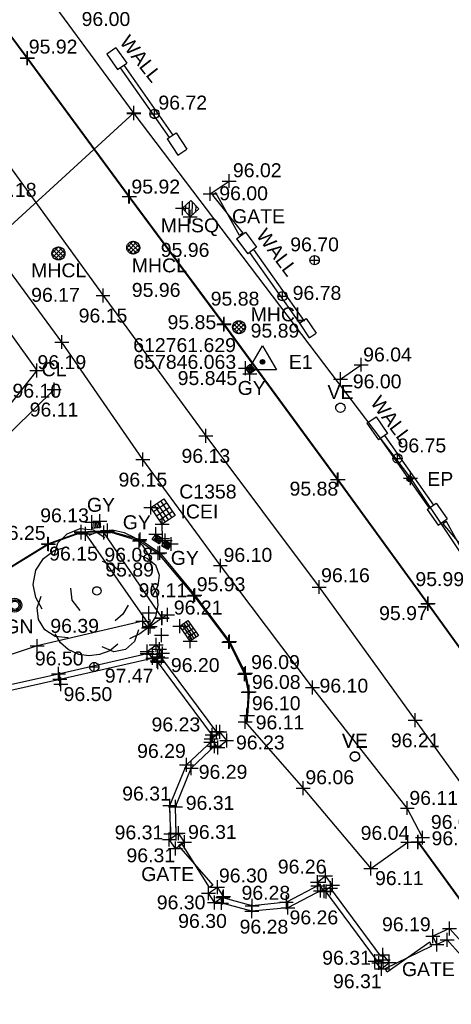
# Model space of a CAD drawing. Header units: metres. Extents: x 610185 to 614128, y 655663 to 660921.
# Tile 4 of 94: x 612749 to 612772, y 657811 to 657864. Entities that reach past the tile are written whole.
import ezdxf
from ezdxf.enums import TextEntityAlignment as Align

# ---------------------------------------------------------------- set-up
doc = ezdxf.new("R2010")
doc.units = ezdxf.units.M
doc.header["$MEASUREMENT"] = 0
doc.linetypes.add('CENTER', pattern=[50.8, 31.75, -6.35, 6.35, -6.35])
for name, color, linetype in [('3D_FENCE_ELEVATION', 7, 'Continuous'), ('3D_FENCE_LINE', 7, 'FENCELINE1'), ('3D_FENCE_SYMBOL', 7, 'Continuous'), ('3D_WALL_ELEVATION', 7, 'Continuous'), ('3D_WALL_LINE', 7, 'Continuous'), ('3D_WALL_SYMBOL', 7, 'Continuous'), ('CL_CODE', 251, 'Continuous'), ('CL_ELEVATION', 251, 'Continuous'), ('CL_LINE', 251, 'Continuous'), ('CL_SYMBOL', 251, 'Continuous'), ('CONTROL_ID', 1, 'Continuous'), ('CONTROL_SYMBOL', 1, 'Continuous'), ('CONTROL_XYZ', 1, 'Continuous'), ('COVER_CABLE_ELEVATION', 255, 'Continuous'), ('COVER_CABLE_SYMBOL', 142, 'Continuous'), ('COVER_EIRCOM_CODE', 255, 'Continuous'), ('COVER_EIRCOM_SYMBOL', 255, 'Continuous'), ('DETAIL', 251, 'Continuous'), ('ELECTRICITY_POLE_CODE', 20, 'Continuous'), ('ELECTRICITY_POLE_SYMBOL', 20, 'Continuous'), ('FOOTPATH_ELEVATION', 15, 'Continuous'), ('FOOTPATH_LINE', 15, 'Continuous'), ('FOOTPATH_SYMBOL', 15, 'Continuous'), ('GATE_CODE', 251, 'Continuous'), ('GATE_SYMBOL', 251, 'Continuous'), ('GULLY_CODE', 132, 'Continuous'), ('GULLY_SYMBOL', 132, 'Continuous'), ('HELP_POINT', 250, 'Continuous'), ('ID_ICEI', 255, 'Continuous'), ('KERB_BOTTOM_ELEVATION', 7, 'Continuous'), ('KERB_BOTTOM_LINE', 7, 'Continuous'), ('KERB_BOTTOM_SYMBOL', 7, 'Continuous'), ('KERB_TOP_ELEVATION', 252, 'Continuous'), ('KERB_TOP_LINE', 252, 'Continuous'), ('KERB_TOP_SYMBOL', 252, 'Continuous'), ('MANHOLE_CIRCULAR_CODE', 151, 'Continuous'), ('MANHOLE_CIRCULAR_ELEVATION', 151, 'Continuous'), ('MANHOLE_CIRCULAR_SYMBOL', 151, 'Continuous'), ('MANHOLE_SQUARE_CODE', 151, 'Continuous'), ('MANHOLE_SQUARE_ELEVATION', 151, 'Continuous'), ('MANHOLE_SQUARE_SYMBOL', 151, 'Continuous'), ('OVERHEAD_WIRE_LINE', 20, 'OVERHEADWIRE'), ('OVERHEAD_WIRE_SYMBOL', 20, 'CENTER'), ('RIDGE_ELEVATION', 250, 'Continuous'), ('RIDGE_LINE', 250, 'CENTER'), ('RIDGE_SYMBOL', 250, 'Continuous'), ('SIGN_CODE', 251, 'Continuous'), ('SIGN_SYMBOL', 251, 'Continuous'), ('SURFACE_CHANGE_LINE', 42, 'Continuous'), ('SURFACE_CHANGE_SYMBOL', 42, 'Continuous'), ('TEXTS', 7, 'Continuous'), ('TOP_OF_WALL_ELEVATION', 211, 'Continuous'), ('TREE_SYMBOL', 93, 'Continuous'), ('VALVE_CODE', 142, 'Continuous'), ('VALVE_SYMBOL', 142, 'Continuous'), ('WALL_LINE', 7, 'Continuous'), ('WALL_TOP_SYMBOL', 211, 'Continuous'), ('WHITE_LINE_SOLID_ELEVATION', 254, 'Continuous'), ('WHITE_LINE_SOLID_LINE', 254, 'Continuous'), ('WHITE_LINE_SOLID_SYMBOL', 254, 'Continuous')]:
    doc.layers.add(name, color=color, linetype=linetype)
doc.styles.add('REGULAR', font='swissl.ttf')
doc.linetypes.add('FENCELINE1', pattern='A,6.35,-2.54,[133,ltypeshp.shx,S=2.54,R=0,X=-2.54,Y=0],-2.54,25.4', length=36.83)
doc.linetypes.add('OVERHEADWIRE', pattern='A,17,-1.387305,["OHW",REGULAR,S=1,R=0,X=0,Y=-0.5],-4.612695,17', length=40)

# ---------------------------------------------------------------- blocks, each defined once
blk = doc.blocks.new('S061')
at = {"color": 0, "linetype": 'Continuous'}
for p, q in [((-0.5, 0), (0.5, 0)), ((0, -0.5), (0, 0.5))]:
    blk.add_line(p, q, dxfattribs=at)
blk = doc.blocks.new('GATE2')
at = {"color": 0, "linetype": 'Continuous'}
for p, q in [((-0.04, 0.5), (0.04, -0.5)), ((-0.04, -0.5), (0.04, 0.5)), ((0.04, 0.5), (-0.04, 0.5)), ((0.04, -0.5), (-0.04, -0.5))]:
    blk.add_line(p, q, dxfattribs=at)
blk = doc.blocks.new('019')
at = {"color": 0, "linetype": 'Continuous'}
for p, q in [((-0.23, 0.44), (-0.13, 0.48)), ((-0.13, 0.48), (-0.03, 0.47)), ((-0.06, 0.43), (0.02, 0.46)), ((-0.03, 0.47), (0.06, 0.41)), ((0.02, 0.46), (0.12, 0.47)), ((0.12, 0.47), (0.21, 0.45)), ((-0.3, 0.37), (-0.23, 0.44)), ((0.21, 0.45), (0.29, 0.41)), ((0.29, 0.41), (0.35, 0.35)), ((-0.41, 0.25), (-0.33, 0.31)), ((-0.33, 0.27), (-0.3, 0.37)), ((-0.33, 0.31), (-0.23, 0.34)), ((0.35, 0.35), (0.4, 0.27)), ((-0.47, 0.16), (-0.41, 0.25)), ((0.04, 0.23), (0.12, 0.2)), ((0.32, 0.28), (0.39, 0.25)), ((0.39, 0.25), (0.45, 0.2)), ((0.4, 0.27), (0.42, 0.18)), ((-0.49, 0.05), (-0.47, 0.16)), ((0.12, 0.2), (0.18, 0.15)), ((0.45, 0.2), (0.48, 0.12)), ((0.48, 0.12), (0.47, 0.04)), ((-0.47, -0.05), (-0.49, 0.05)), ((-0.19, -0.07), (-0.2, 0.02)), ((0.42, 0.06), (0.46, -0.02)), ((0.47, 0.04), (0.43, -0.03)), ((-0.42, -0.14), (-0.47, -0.05)), ((-0.46, -0.13), (-0.43, -0.04)), ((-0.13, -0.15), (-0.19, -0.07)), ((0.46, -0.02), (0.47, -0.11)), ((-0.45, -0.22), (-0.46, -0.13)), ((0.24, -0.11), (0.2, -0.18)), ((0.47, -0.11), (0.45, -0.2)), ((-0.4, -0.3), (-0.45, -0.22)), ((0.2, -0.18), (0.14, -0.23)), ((0.45, -0.2), (0.4, -0.28)), ((-0.32, -0.35), (-0.4, -0.3)), ((0.32, -0.3), (0.29, -0.39)), ((0.4, -0.28), (0.33, -0.33)), ((-0.28, -0.4), (-0.32, -0.33)), ((-0.22, -0.36), (-0.32, -0.35)), ((0.33, -0.33), (0.25, -0.37)), ((-0.22, -0.45), (-0.28, -0.4)), ((-0.14, -0.49), (-0.22, -0.45)), ((0.13, -0.47), (0.04, -0.43)), ((0.16, -0.41), (0.1, -0.46)), ((0.22, -0.45), (0.13, -0.47)), ((0.29, -0.39), (0.22, -0.45)), ((-0.06, -0.5), (-0.14, -0.49)), ((0.02, -0.49), (-0.06, -0.5)), ((0.1, -0.46), (0.02, -0.49))]:
    blk.add_line(p, q, dxfattribs=at)
blk = doc.blocks.new('S028')
at = {"color": 0, "linetype": 'Continuous'}
for p, q in [((-0.5, 0), (-0.48, 0.13)), ((-0.48, -0.13), (-0.5, 0)), ((-0.48, 0.13), (-0.43, 0.25)), ((-0.43, 0.25), (-0.35, 0.35)), ((-0.35, 0.35), (-0.25, 0.43)), ((-0.25, 0.43), (-0.13, 0.48)), ((-0.13, 0.48), (0, 0.5)), ((0, 0.5), (0.13, 0.48)), ((0.13, 0.48), (0.25, 0.43)), ((0.25, 0.43), (0.35, 0.35)), ((0.35, 0.35), (0.43, 0.25)), ((0.43, 0.25), (0.48, 0.13)), ((0.48, 0.13), (0.5, 0)), ((0.5, 0), (0.48, -0.13)), ((-0.43, -0.25), (-0.48, -0.13)), ((-0.35, -0.35), (-0.43, -0.25)), ((-0.25, -0.43), (-0.35, -0.35)), ((-0.13, -0.48), (-0.25, -0.43)), ((0, -0.5), (-0.13, -0.48)), ((0.13, -0.48), (0, -0.5)), ((0.25, -0.43), (0.13, -0.48)), ((0.35, -0.35), (0.25, -0.43)), ((0.43, -0.25), (0.35, -0.35)), ((0.48, -0.13), (0.43, -0.25))]:
    blk.add_line(p, q, dxfattribs=at)
blk = doc.blocks.new('044')
at = {"color": 0, "linetype": 'Continuous'}
for p, q in [((-0.5, 0), (-0.48, 0.13)), ((-0.48, -0.13), (-0.5, 0)), ((-0.48, 0.13), (-0.43, 0.25)), ((-0.43, 0.25), (-0.35, 0.35)), ((-0.4, 0.03), (-0.37, 0.16)), ((-0.39, -0.1), (-0.4, 0.03)), ((-0.37, 0.16), (-0.29, 0.27)), ((-0.35, 0.35), (-0.25, 0.43)), ((-0.3, 0), (-0.28, 0.11)), ((-0.28, -0.11), (-0.3, 0)), ((-0.29, 0.27), (-0.19, 0.35)), ((-0.28, 0.11), (-0.21, 0.21)), ((-0.25, 0.43), (-0.13, 0.48)), ((-0.21, 0.21), (-0.11, 0.28)), ((-0.19, 0.35), (-0.07, 0.39)), ((-0.13, 0.48), (0, 0.5)), ((-0.11, 0.28), (0, 0.3)), ((-0.07, 0.39), (0.07, 0.39)), ((0, 0.5), (0.13, 0.48)), ((0, 0.3), (0.11, 0.28)), ((0.07, 0.39), (0.19, 0.35)), ((0.11, 0.28), (0.21, 0.21)), ((0.13, 0.48), (0.25, 0.43)), ((0.19, 0.35), (0.29, 0.27)), ((0.21, 0.21), (0.28, 0.11)), ((0.25, 0.43), (0.35, 0.35)), ((0.28, 0.11), (0.3, 0)), ((0.3, 0), (0.28, -0.11)), ((0.29, 0.27), (0.37, 0.16)), ((0.35, 0.35), (0.43, 0.25)), ((0.37, 0.16), (0.4, 0.03)), ((0.4, 0.03), (0.39, -0.1)), ((0.43, 0.25), (0.48, 0.13)), ((0.48, 0.13), (0.5, 0)), ((0.5, 0), (0.48, -0.13)), ((-0.43, -0.25), (-0.48, -0.13)), ((-0.35, -0.35), (-0.43, -0.25)), ((-0.33, -0.22), (-0.39, -0.1)), ((-0.25, -0.43), (-0.35, -0.35)), ((-0.25, -0.32), (-0.33, -0.22)), ((-0.21, -0.21), (-0.28, -0.11)), ((-0.13, -0.38), (-0.25, -0.32)), ((-0.13, -0.48), (-0.25, -0.43)), ((-0.11, -0.28), (-0.21, -0.21)), ((0, -0.4), (-0.13, -0.38)), ((0, -0.5), (-0.13, -0.48)), ((0, -0.3), (-0.11, -0.28)), ((0.11, -0.28), (0, -0.3)), ((0.13, -0.38), (0, -0.4)), ((0.13, -0.48), (0, -0.5)), ((0.21, -0.21), (0.11, -0.28)), ((0.25, -0.32), (0.13, -0.38)), ((0.25, -0.43), (0.13, -0.48)), ((0.28, -0.11), (0.21, -0.21)), ((0.33, -0.22), (0.25, -0.32)), ((0.35, -0.35), (0.25, -0.43)), ((0.39, -0.1), (0.33, -0.22)), ((0.43, -0.25), (0.35, -0.35)), ((0.48, -0.13), (0.43, -0.25))]:
    blk.add_line(p, q, dxfattribs=at)
blk = doc.blocks.new('024')
at = {"color": 0}
for p, q in [((-0.5, -0.5), (-0.5, 0.5)), ((-0.5, 0.5), (0.5, 0.5)), ((-0.25, 0.5), (-0.25, -0.5)), ((0, -0.5), (0, 0.5)), ((0.25, 0.5), (0.25, -0.5)), ((0.5, 0.5), (0.5, -0.5)), ((-0.5, 0.25), (0.5, 0.25)), ((-0.5, 0), (0.5, 0)), ((-0.5, -0.25), (0.5, -0.25)), ((0.5, -0.5), (-0.5, -0.5))]:
    blk.add_line(p, q, dxfattribs=at)
blk = doc.blocks.new('093')
at = {"color": 0}
for p, q in [((-0.5, 0), (0, 0.5)), ((-0.5, 0), (-0.48, 0.13)), ((-0.48, -0.13), (-0.5, 0)), ((0, -0.5), (-0.5, 0)), ((-0.48, 0.13), (-0.43, 0.25)), ((-0.43, 0.25), (-0.35, 0.35)), ((0.26, 0.42), (-0.42, -0.26)), ((-0.42, 0.25), (0.26, -0.42)), ((-0.35, 0.35), (-0.25, 0.43)), ((0.42, -0.26), (-0.26, 0.42)), ((-0.26, -0.42), (0.43, 0.25)), ((-0.25, 0.43), (-0.13, 0.48)), ((-0.13, 0.48), (0, 0.5)), ((0, 0.5), (0.13, 0.48)), ((0, 0.5), (0.5, 0)), ((0.5, 0), (0, -0.5)), ((0.13, 0.48), (0.25, 0.43)), ((0.25, 0.43), (0.35, 0.35)), ((0.35, 0.35), (0.43, 0.25)), ((0.43, 0.25), (0.48, 0.13)), ((0.48, 0.13), (0.5, 0)), ((0.5, 0), (0.48, -0.13)), ((-0.43, -0.25), (-0.48, -0.13)), ((-0.35, -0.35), (-0.43, -0.25)), ((-0.25, -0.43), (-0.35, -0.35)), ((-0.13, -0.48), (-0.25, -0.43)), ((0, -0.5), (-0.13, -0.48)), ((0.13, -0.48), (0, -0.5)), ((0.25, -0.43), (0.13, -0.48)), ((0.35, -0.35), (0.25, -0.43)), ((0.43, -0.25), (0.35, -0.35)), ((0.48, -0.13), (0.43, -0.25))]:
    blk.add_line(p, q, dxfattribs=at)
blk = doc.blocks.new('072')
at = {"color": 0}
for p, q in [((-0.5, -0.5), (-0.5, 0.5)), ((-0.5, 0.5), (0.5, 0.5)), ((-0.5, 0.1), (-0.1, 0.5)), ((0.3, 0.5), (-0.5, -0.3)), ((-0.3, -0.5), (0.5, 0.3)), ((0.5, 0.5), (0.5, -0.5)), ((0.5, -0.5), (-0.5, -0.5)), ((0.5, -0.1), (0.1, -0.5))]:
    blk.add_line(p, q, dxfattribs=at)
blk = doc.blocks.new('023')
at = {"color": 0}
for p, q in [((-0.5, -0.5), (-0.5, 0.5)), ((-0.5, 0.5), (0.5, 0.5)), ((-0.5, 0.3), (0.5, 0.3)), ((-0.5, 0.1), (0.5, 0.1)), ((0.5, 0.5), (0.5, -0.5)), ((-0.5, -0.1), (0.5, -0.1)), ((-0.5, -0.3), (0.5, -0.3)), ((0.5, -0.5), (-0.5, -0.5))]:
    blk.add_line(p, q, dxfattribs=at)
blk = doc.blocks.new('042')
at = {"color": 0, "linetype": 'Continuous'}
for p, q in [((-0.5, 0), (-0.48, 0.13)), ((-0.48, -0.13), (-0.5, 0)), ((-0.5, 0), (0.5, 0)), ((-0.48, 0.13), (-0.43, 0.25)), ((-0.43, 0.25), (-0.35, 0.35)), ((-0.35, 0.35), (-0.25, 0.43)), ((-0.25, 0.43), (-0.13, 0.48)), ((-0.13, 0.48), (0, 0.5)), ((0, 0.5), (0.13, 0.48)), ((0, -0.5), (0, 0.5)), ((0.13, 0.48), (0.25, 0.43)), ((0.25, 0.43), (0.35, 0.35)), ((0.35, 0.35), (0.43, 0.25)), ((0.43, 0.25), (0.48, 0.13)), ((0.48, 0.13), (0.5, 0)), ((0.5, 0), (0.48, -0.13)), ((-0.43, -0.25), (-0.48, -0.13)), ((-0.35, -0.35), (-0.43, -0.25)), ((-0.25, -0.43), (-0.35, -0.35)), ((-0.13, -0.48), (-0.25, -0.43)), ((0, -0.5), (-0.13, -0.48)), ((0.13, -0.48), (0, -0.5)), ((0.25, -0.43), (0.13, -0.48)), ((0.35, -0.35), (0.25, -0.43)), ((0.43, -0.25), (0.35, -0.35)), ((0.48, -0.13), (0.43, -0.25))]:
    blk.add_line(p, q, dxfattribs=at)
blk = doc.blocks.new('036')
at = {"color": 0, "linetype": 'Continuous'}
for p, q in [((-0.5, -0.29), (0, 0.58)), ((0, 0.58), (0.5, -0.29)), ((-0.08, 0), (0.06, 0.06)), ((-0.08, 0), (-0.07, 0.03)), ((-0.07, -0.03), (-0.08, 0)), ((0.08, 0), (-0.08, 0)), ((0.06, -0.06), (-0.08, 0)), ((-0.07, 0.03), (-0.06, 0.06)), ((0, 0.08), (-0.06, -0.06)), ((-0.06, 0.06), (-0.03, 0.07)), ((0, -0.08), (-0.06, 0.06)), ((-0.06, 0.06), (0.06, 0.06)), ((-0.06, -0.06), (-0.06, 0.06)), ((-0.06, 0.06), (0.08, 0)), ((0.08, 0), (-0.06, -0.06)), ((-0.03, 0.07), (0, 0.08)), ((0, 0.08), (0.03, 0.07)), ((0, -0.08), (0, 0.08)), ((0.06, -0.06), (0, 0.08)), ((0.06, 0.06), (0, -0.08)), ((0.03, 0.07), (0.06, 0.06)), ((0.06, 0.06), (0.07, 0.03)), ((0.06, 0.06), (0.06, -0.06)), ((0.07, 0.03), (0.08, 0)), ((0.08, 0), (0.07, -0.03)), ((0.5, -0.29), (-0.5, -0.29)), ((-0.06, -0.06), (-0.07, -0.03)), ((-0.03, -0.07), (-0.06, -0.06)), ((-0.06, -0.06), (0.06, -0.06)), ((0, -0.08), (-0.03, -0.07)), ((0.03, -0.07), (0, -0.08)), ((0.06, -0.06), (0.03, -0.07)), ((0.07, -0.03), (0.06, -0.06))]:
    blk.add_line(p, q, dxfattribs=at)

msp = doc.modelspace()

# ---------------------------------------------------------------- linework, layer by layer
at = {"layer": '3D_FENCE_LINE'}
for p, q in [((612758.812, 657855.113, 96.004), (612759.828, 657855.805, 96.018)), ((612765.833, 657845.128, 96), (612766.941, 657845.913, 96.035))]:
    msp.add_line(p, q, dxfattribs=at)
at = {"layer": '3D_WALL_LINE'}
for p, q in [((612755.41, 657830.459, 96.365), (612755.758, 657829.996, 96.365)), ((612755.901, 657830.828, 96.291), (612756.082, 657830.589, 96.291)), ((612756.082, 657830.589, 96.291), (612756.25, 657830.365, 96.291)), ((612758.991, 657825.861, 96.241), (612755.863, 657830.075, 96.31)), ((612759.227, 657826.045, 96.241), (612756.103, 657830.255, 96.31)), ((612758.857, 657825.757, 96.234), (612759.335, 657826.13, 96.181)), ((612759.22, 657825.292, 96.234), (612758.857, 657825.757, 96.234)), ((612759.22, 657825.292, 96.234), (612759.698, 657825.665, 96.181)), ((612759.698, 657825.665, 96.181), (612759.335, 657826.13, 96.181)), ((612757.43, 657820.189, 96.308), (612757.096, 657820.673, 96.315)), ((612756.944, 657819.855, 96.308), (612756.61, 657820.339, 96.315)), ((612764.584, 657818.042, 96.201), (612765.025, 657818.371, 96.201)), ((612765.392, 657817.88, 96.215), (612765.025, 657818.371, 96.201)), ((612758.715, 657817.439, 96.3), (612759.208, 657817.764, 96.3)), ((612759.532, 657817.274, 96.3), (612759.208, 657817.764, 96.3)), ((612764.951, 657817.551, 96.215), (612764.584, 657818.042, 96.201)), ((612764.951, 657817.551, 96.215), (612765.392, 657817.88, 96.215)), ((612767.997, 657814.046, 96.213), (612765.25, 657817.774, 96.235)), ((612759.04, 657816.948, 96.3), (612758.715, 657817.439, 96.3)), ((612759.04, 657816.948, 96.3), (612759.532, 657817.274, 96.3)), ((612767.765, 657813.854, 96.213), (612765.01, 657817.595, 96.235)), ((612767.997, 657814.046, 96.237), (612768.101, 657814.131, 96.211)), ((612768.101, 657814.131, 96.211), (612768.451, 657813.707, 96.211)), ((612767.685, 657813.788, 96.313), (612767.774, 657813.862, 96.291)), ((612768.035, 657813.364, 96.313), (612767.685, 657813.788, 96.313)), ((612768.035, 657813.364, 96.313), (612768.451, 657813.707, 96.211))]:
    msp.add_line(p, q, dxfattribs=at)
for points, elevation in [([(612756.61, 657820.339), (612757.096, 657820.673)], 96.315), ([(612756.944, 657819.855), (612757.43, 657820.189)], 96.308)]:
    msp.add_lwpolyline(points, dxfattribs=dict(at, elevation=elevation))
for points in [[(612755.41, 657830.459, 96.365), (612755.901, 657830.828, 96.291)], [(612745.356, 657828.09, 96.563), (612750.643, 657829.262, 96.503), (612755.48, 657830.366, 96.374)], [(612745.573, 657827.831, 96.561), (612750.709, 657828.969, 96.503), (612755.677, 657830.104, 96.376)], [(612755.758, 657829.996, 96.365), (612756.25, 657830.365, 96.291)], [(612756.689, 657820.393, 96.327), (612756.642, 657822.158, 96.312), (612757.533, 657824.352, 96.292), (612758.93, 657825.664, 96.241)], [(612756.984, 657820.596, 96.325), (612756.943, 657822.103, 96.312), (612757.786, 657824.179, 96.292), (612759.115, 657825.426, 96.242)], [(612764.696, 657817.892, 96.25), (612762.913, 657816.955, 96.264), (612761.077, 657816.771, 96.278), (612759.445, 657817.216, 96.309)], [(612764.878, 657817.648, 96.249), (612763, 657816.662, 96.264), (612761.052, 657816.467, 96.278), (612759.112, 657816.996, 96.314)], [(612791.937, 657787.257, 96.198), (612788.242, 657792.363, 96.181), (612783.913, 657798.597, 96.159), (612779.318, 657805.381, 96.14), (612774.938, 657811.231, 96.182), (612772.71, 657814.424, 96.176), (612771.7, 657815.545, 96.141), (612770.806, 657815.128, 96.192)], [(612791.534, 657786.961, 96.198), (612787.834, 657792.074, 96.181), (612783.501, 657798.314, 96.159), (612778.91, 657805.091, 96.14), (612774.533, 657810.938, 96.182), (612772.318, 657814.112, 96.176), (612771.576, 657814.935, 96.141), (612771.017, 657814.675, 96.192)]]:
    msp.add_polyline3d(points, dxfattribs=at)
at = {"layer": 'CL_LINE'}
msp.add_polyline3d([(612729.707, 657824.841, 96.583), (612735.713, 657830.23, 96.501), (612741.584, 657835.619, 96.374), (612747.126, 657841.365, 96.2), (612750.401, 657844.58, 96.108)], dxfattribs=at)
at = {"layer": 'DETAIL'}
msp.add_line((612771.017, 657814.675, 96.192), (612770.806, 657815.128, 96.192), dxfattribs=at)
at = {"layer": 'FOOTPATH_LINE'}
for points in [[(612756.52, 657832.433, 96.213), (612756.22, 657832.268, 96.201), (612753.083, 657836.871, 96.147)], [(612752.086, 657836.797, 96.153), (612755.572, 657831.809, 96.237), (612755.481, 657831.735, 96.23), (612755.176, 657832.104, 96.245), (612749.49, 657830.759, 96.389), (612744.009, 657828.928, 96.476), (612738.144, 657823.972, 96.542), (612734.003, 657820.512, 96.592)], [(612760.822, 657827.021, 96.095), (612760.695, 657826.676, 96.106), (612763.823, 657823.098, 96.062), (612767.464, 657818.778, 96.108), (612769.45, 657820.199, 96.044), (612770.004, 657820.217, 96.064)]]:
    msp.add_polyline3d(points, dxfattribs=at)
at = {"layer": 'KERB_BOTTOM_LINE'}
for points in [[(612775.535, 657826.084, 95.914), (612770.524, 657833.034, 95.936), (612765.668, 657839.719, 95.885), (612759.541, 657848.079, 95.849), (612754.437, 657854.972, 95.894), (612748.954, 657862.416, 95.915), (612743.797, 657869.357, 95.98), (612737.4, 657878.168, 96.103), (612732.379, 657885.877, 96.108), (612731.936, 657886.63, 96.107), (612729.76, 657889.959, 96.118), (612729.241, 657890.729, 96.138), (612724.77, 657897.959, 96.222), (612722.697, 657901.31, 96.211)], [(612732.149, 657822.107, 96.443), (612738.838, 657827.644, 96.327), (612743.759, 657831.83, 96.232), (612747.592, 657834.729, 96.191), (612750.074, 657836.263, 96.134), (612751.853, 657836.916, 96.063), (612753.272, 657836.985, 96.02), (612755.031, 657836.496, 95.93), (612756.093, 657835.784, 95.894), (612757.986, 657833.504, 95.929), (612759.858, 657831, 95.96), (612759.858, 657831, 95.96), (612760.717, 657829.293, 95.995), (612760.911, 657828.293, 96.064), (612760.822, 657827.021, 96.095)], [(612770.004, 657820.217, 96.064), (612775.06, 657813.281, 96.041), (612779.897, 657806.602, 95.994), (612784.714, 657799.927, 95.956), (612789.546, 657793.163, 95.963), (612794.407, 657786.46, 95.946), (612799.786, 657778.896, 95.993)]]:
    msp.add_polyline3d(points, dxfattribs=at)
at = {"layer": 'KERB_TOP_LINE'}
for points in [[(612775.567, 657826.091, 95.935), (612770.547, 657833.044, 95.971), (612765.7, 657839.731, 95.914), (612759.566, 657848.11, 95.881), (612754.465, 657854.976, 95.925), (612748.973, 657862.433, 95.927), (612743.817, 657869.367, 96.002), (612737.413, 657878.216, 96.147), (612732.419, 657885.897, 96.205), (612731.975, 657886.647, 96.108), (612729.797, 657889.979, 96.134), (612729.274, 657890.775, 96.268), (612724.82, 657897.983, 96.314), (612722.736, 657901.336, 96.324)], [(612732.202, 657822.073, 96.53), (612738.861, 657827.617, 96.385), (612743.808, 657831.797, 96.313), (612747.594, 657834.7, 96.253), (612750.111, 657836.243, 96.2), (612751.864, 657836.867, 96.171), (612753.281, 657836.937, 96.151), (612754.994, 657836.422, 96.106), (612756.004, 657835.749, 96.077), (612757.925, 657833.469, 96.107), (612759.819, 657830.973, 96.095), (612760.654, 657829.245, 96.088), (612760.849, 657828.273, 96.078), (612760.788, 657827.017, 96.104)], [(612769.987, 657820.195, 96.066), (612775.034, 657813.247, 96.082), (612779.878, 657806.57, 96.091), (612784.661, 657799.899, 96.08), (612789.506, 657793.129, 96.059), (612794.334, 657786.424, 96.07), (612799.788, 657778.86, 96.041)]]:
    msp.add_polyline3d(points, dxfattribs=at)
at = {"layer": 'OVERHEAD_WIRE_LINE'}
for points in [[(612729.364, 657893.868, 0), (612754.699, 657859.45, 0), (612769.602, 657839.797, 0), (612787.587, 657812.891, 0), (612808.662, 657784.455, 0)], [(612754.693, 657859.474, 102.593), (612735.324, 657841.743, 103.119), (612711.311, 657819.749, 103.196)]]:
    msp.add_polyline3d(points, dxfattribs=at)
at = {"layer": 'RIDGE_LINE'}
msp.add_polyline3d([(612770.248, 657820.436, 96.081), (612769.428, 657822.032, 96.111), (612764.324, 657828.517, 96.103), (612759.357, 657835.087, 96.098), (612755.185, 657840.805, 96.154), (612750.821, 657847.134, 96.19), (612745.825, 657853.922, 96.199), (612741.074, 657860.466, 96.296), (612736.233, 657867.011, 96.347), (612731.503, 657873.549, 96.369), (612726.803, 657880.269, 96.392), (612721.957, 657887.654, 96.409)], dxfattribs=at)
at = {"layer": 'SURFACE_CHANGE_LINE'}
msp.add_line((612756.21, 657832.255, 96.195), (612755.582, 657831.804, 96.234), dxfattribs=at)
at = {"layer": 'WALL_LINE'}
for p, q in [((612753.736, 657862.984, 95.992), (612753.245, 657862.64, 95.992)), ((612753.736, 657862.984, 95.992), (612754.318, 657862.155, 95.954)), ((612753.245, 657862.64, 95.992), (612753.827, 657861.81, 95.954)), ((612753.827, 657861.81, 95.954), (612754.318, 657862.155, 95.954)), ((612753.968, 657861.909, 96.029), (612756.601, 657858.149, 96.107)), ((612754.154, 657862.04, 96.029), (612756.792, 657858.272, 96.107)), ((612756.498, 657858.082, 96.068), (612756.984, 657858.398, 96.068)), ((612756.498, 657858.082, 96.068), (612757.069, 657857.202, 96.037)), ((612756.984, 657858.398, 96.068), (612757.556, 657857.518, 96.037)), ((612757.069, 657857.202, 96.037), (612757.556, 657857.518, 96.037)), ((612760.229, 657852.698, 96), (612760.712, 657853.055, 96)), ((612760.712, 657853.055, 96), (612761.312, 657852.241, 96.002)), ((612760.229, 657852.698, 96), (612760.83, 657851.885, 96.002)), ((612761.312, 657852.241, 96.002), (612760.83, 657851.885, 96.002)), ((612760.929, 657851.958, 96.018), (612763.618, 657848.155, 95.996)), ((612761.146, 657852.118, 96.018), (612763.843, 657848.305, 95.996)), ((612763.613, 657848.152, 95.992), (612763.988, 657848.401, 95.992)), ((612763.613, 657848.152, 95.992), (612764.137, 657847.363, 95.988)), ((612763.988, 657848.401, 95.992), (612764.512, 657847.612, 95.988)), ((612764.137, 657847.363, 95.988), (612764.512, 657847.612, 95.988)), ((612767.254, 657842.767, 95.967), (612767.741, 657843.1, 95.967)), ((612767.254, 657842.767, 95.967), (612767.869, 657841.869, 95.986)), ((612767.741, 657843.1, 95.967), (612768.355, 657842.202, 95.986)), ((612768.355, 657842.202, 95.986), (612767.869, 657841.869, 95.986)), ((612767.971, 657841.939, 95.997), (612770.612, 657838.187, 95.999)), ((612768.202, 657842.097, 95.997), (612770.842, 657838.347, 95.999)), ((612770.496, 657838.105, 95.992), (612770.987, 657838.449, 95.992)), ((612770.987, 657838.449, 95.992), (612771.579, 657837.606, 96)), ((612770.496, 657838.105, 95.992), (612771.088, 657837.261, 96)), ((612771.088, 657837.261, 96), (612771.579, 657837.606, 96))]:
    msp.add_line(p, q, dxfattribs=at)
at = {"layer": 'WHITE_LINE_SOLID_LINE'}
for points in [[(612713.401, 657908.63, 96.48), (612717.116, 657902.459, 96.45), (612722.567, 657893.507, 96.358), (612727.597, 657885.871, 96.326), (612732.33, 657878.61, 96.333), (612737.338, 657871.401, 96.318), (612742.75, 657864.019, 96.258), (612748.148, 657856.414, 96.177), (612753.038, 657849.644, 96.149), (612758.578, 657842.085, 96.13), (612764.679, 657833.936, 96.163), (612769.853, 657826.761, 96.205), (612775.465, 657818.991, 96.156), (612781.727, 657810.834, 96.098), (612787.454, 657802.922, 96.07), (612793.019, 657795.266, 96.088), (612799.126, 657786.987, 96.133), (612804.727, 657779.139, 96.197)], [(612745.257, 657851.467, 96.117), (612749.474, 657845.595, 96.103), (612744.618, 657839.505, 96.28), (612739.874, 657834.343, 96.421), (612736.395, 657830.884, 96.498)]]:
    msp.add_polyline3d(points, dxfattribs=at)

# ---------------------------------------------------------------- block references
at = {"layer": '3D_FENCE_SYMBOL', "xscale": 0.75, "yscale": 0.75, "zscale": 0.75}
for p in [(612759.828, 657855.805, 96.018), (612758.812, 657855.113, 96.004), (612766.941, 657845.913, 96.035), (612765.833, 657845.128, 96)]:
    msp.add_blockref('S061', p, dxfattribs=at)
at = {"layer": '3D_WALL_SYMBOL', "xscale": 0.75, "yscale": 0.75, "zscale": 0.75}
for p in [(612755.901, 657830.828, 96.291), (612755.41, 657830.459, 96.365), (612755.41, 657830.35, 96.375), (612755.71, 657830.31, 96.365), (612755.711, 657830.111, 96.375), (612755.991, 657830.17, 96.365), (612756.082, 657830.589, 96.291), (612756.196, 657830.13, 96.308), (612756.25, 657830.365, 96.291), (612755.955, 657829.951, 96.308), (612755.991, 657829.888, 96.375), (612750.643, 657829.262, 96.503), (612750.709, 657828.969, 96.503), (612750.771, 657828.696, 96.503), (612758.912, 657825.967, 96.243), (612759.153, 657826.146, 96.243), (612759.335, 657826.13, 96.181), (612758.835, 657825.575, 96.245), (612758.857, 657825.757, 96.234), (612759.04, 657825.356, 96.245), (612759.22, 657825.292, 96.234), (612759.698, 657825.665, 96.181), (612757.533, 657824.352, 96.292), (612757.786, 657824.179, 96.292), (612756.642, 657822.158, 96.312), (612756.943, 657822.103, 96.312), (612756.683, 657820.643, 96.325), (612756.983, 657820.651, 96.325), (612757.096, 657820.673, 96.315), (612756.61, 657820.339, 96.315), (612757.43, 657820.189, 96.308), (612756.944, 657819.855, 96.308), (612764.584, 657818.042, 96.201), (612765.025, 657818.371, 96.201), (612765.392, 657817.88, 96.215), (612758.715, 657817.439, 96.3), (612759.208, 657817.764, 96.3), (612764.605, 657817.844, 96.25), (612764.745, 657817.578, 96.25), (612764.951, 657817.551, 96.215), (612765.052, 657817.537, 96.235), (612765.294, 657817.714, 96.235), (612759.04, 657816.948, 96.3), (612759.415, 657816.914, 96.308), (612759.494, 657817.203, 96.308), (612759.532, 657817.274, 96.3), (612762.913, 657816.955, 96.264), (612761.052, 657816.467, 96.278), (612761.077, 657816.771, 96.278), (612763, 657816.662, 96.264), (612771.7, 657815.545, 96.141), (612770.806, 657815.128, 96.192), (612771.576, 657814.935, 96.141), (612771.017, 657814.675, 96.192), (612767.685, 657813.788, 96.313), (612767.891, 657813.684, 96.212), (612768.101, 657814.131, 96.211), (612768.133, 657813.862, 96.212), (612768.451, 657813.707, 96.211), (612768.035, 657813.364, 96.313)]:
    msp.add_blockref('S061', p, dxfattribs=at)
at = {"layer": 'CL_SYMBOL', "xscale": 0.75, "yscale": 0.75, "zscale": 0.75}
msp.add_blockref('S061', (612750.401, 657844.58, 96.108), dxfattribs=at)
at = {"layer": 'CONTROL_SYMBOL', "xscale": 1.5, "yscale": 1.5, "zscale": 1.5}
msp.add_blockref('036', (612761.629, 657846.063, 95.845), dxfattribs=at)
at = {"layer": 'COVER_CABLE_SYMBOL', "xscale": 0.54, "yscale": 0.991, "zscale": 0.54, "rotation": 34.3}
msp.add_blockref('024', (612757.671, 657831.575, 96.202), dxfattribs=at)
at = {"layer": 'COVER_EIRCOM_SYMBOL', "xscale": 0.84, "yscale": 1.09, "zscale": 0.84, "rotation": 33.8}
msp.add_blockref('024', (612756.264, 657838.004, 96.047), dxfattribs=at)
at = {"layer": 'ELECTRICITY_POLE_SYMBOL', "xscale": 0.3, "yscale": 0.3, "zscale": 0.3}
msp.add_blockref('044', (612769.557, 657839.756, 95.998), dxfattribs=at)
at = {"layer": 'FOOTPATH_SYMBOL', "xscale": 0.75, "yscale": 0.75, "zscale": 0.75}
for p in [(612752.086, 657836.797, 96.153), (612753.083, 657836.871, 96.147), (612756.22, 657832.268, 96.201), (612756.52, 657832.433, 96.213), (612755.176, 657832.104, 96.245), (612755.481, 657831.735, 96.23), (612755.572, 657831.809, 96.237), (612749.49, 657830.759, 96.389), (612760.695, 657826.676, 96.106), (612763.823, 657823.098, 96.062), (612769.45, 657820.199, 96.044), (612767.464, 657818.778, 96.108)]:
    msp.add_blockref('S061', p, dxfattribs=at)
at = {"layer": 'GATE_SYMBOL'}
for p, xscale, yscale, zscale, rotation in [((612759.754, 657854.021, 96.018), 2.8, 2.6, 2.8, 33.89773881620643), ((612772.124, 657836.411, 96.027), 2.9925, 2.4, 2.9925, 34.38108125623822), ((612758.029, 657818.934, 96.321), 2.8, 2.8, 2.8, 36.51745990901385), ((612769.488, 657813.995, 96.191), 2.8, 2.8, 2.8, 300.5991744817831)]:
    msp.add_blockref('GATE2', p, dxfattribs=dict(at, xscale=xscale, yscale=yscale, zscale=zscale, rotation=rotation))
at = {"layer": 'GULLY_SYMBOL'}
for p, xscale, yscale, zscale, rotation in [((612760.96, 657845.676, 95.815), 0.33, 0.393, 0.33, 37.6), ((612752.673, 657837.28, 95.961), 0.35, 0.433, 0.35, 277.1), ((612755.967, 657836.52, 95.885), 0.35, 0.436, 0.35, 237.3), ((612756.458, 657836.197, 95.9), 0.35, 0.364, 0.35, 239.5)]:
    msp.add_blockref('023', p, dxfattribs=dict(at, xscale=xscale, yscale=yscale, zscale=zscale, rotation=rotation))
at = {"layer": 'HELP_POINT', "xscale": 0.75, "yscale": 0.75, "zscale": 0.75}
for p in [(612757.319, 657854.343, 95.96), (612757.739, 657853.885, 95.966), (612760.709, 657845.731, 95.819), (612760.949, 657845.42, 95.81), (612755.612, 657838.223, 96.065), (612752.437, 657837.427, 95.964), (612752.866, 657837.481, 95.958), (612756.218, 657837.317, 96.029), (612755.878, 657836.785, 95.886), (612756.245, 657836.55, 95.883), (612756.39, 657836.441, 95.898), (612756.703, 657836.255, 95.901), (612755.512, 657832.538, 96.208), (612757.169, 657831.831, 96.205), (612756.195, 657831.348, 96.24), (612757.728, 657831.013, 96.199)]:
    msp.add_blockref('S061', p, dxfattribs=at)
at = {"layer": 'KERB_BOTTOM_SYMBOL', "xscale": 0.75, "yscale": 0.75, "zscale": 0.75}
for p in [(612748.954, 657862.416, 95.915), (612754.437, 657854.972, 95.894), (612759.541, 657848.079, 95.849), (612765.668, 657839.719, 95.885), (612753.272, 657836.985, 96.02), (612751.853, 657836.916, 96.063), (612755.031, 657836.496, 95.93), (612750.074, 657836.263, 96.134), (612756.093, 657835.784, 95.894), (612757.986, 657833.504, 95.929), (612770.524, 657833.034, 95.936), (612759.858, 657831, 95.96), (612760.717, 657829.293, 95.995), (612760.911, 657828.293, 96.064), (612760.822, 657827.021, 96.095), (612770.004, 657820.217, 96.064)]:
    msp.add_blockref('S061', p, dxfattribs=at)
at = {"layer": 'KERB_TOP_SYMBOL', "xscale": 0.75, "yscale": 0.75, "zscale": 0.75}
for p in [(612748.973, 657862.433, 95.927), (612754.465, 657854.976, 95.925), (612759.566, 657848.11, 95.881), (612765.7, 657839.731, 95.914), (612751.864, 657836.867, 96.171), (612753.281, 657836.937, 96.151), (612750.111, 657836.243, 96.2), (612754.994, 657836.422, 96.106), (612756.004, 657835.749, 96.077), (612757.925, 657833.469, 96.107), (612770.547, 657833.044, 95.971), (612759.819, 657830.973, 96.095), (612760.654, 657829.245, 96.088), (612760.849, 657828.273, 96.078), (612760.788, 657827.017, 96.104), (612769.987, 657820.195, 96.066)]:
    msp.add_blockref('S061', p, dxfattribs=at)
at = {"layer": 'MANHOLE_CIRCULAR_SYMBOL', "xscale": 0.7, "yscale": 0.7, "zscale": 0.7}
for p in [(612750.64, 657851.903, 96.17), (612754.665, 657852.215, 95.957), (612760.359, 657847.933, 95.889)]:
    msp.add_blockref('093', p, dxfattribs=at)
at = {"layer": 'MANHOLE_SQUARE_SYMBOL', "xscale": 0.62, "yscale": 0.622, "zscale": 0.62, "rotation": 222.5}
msp.add_blockref('072', (612757.758, 657854.323, 95.963), dxfattribs=at)
at = {"layer": 'OVERHEAD_WIRE_SYMBOL', "xscale": 0.75, "yscale": 0.75, "zscale": 0.75}
for p in [(612754.693, 657859.474, 102.593), (612754.699, 657859.45, 103.805), (612769.602, 657839.797, 102.853)]:
    msp.add_blockref('S061', p, dxfattribs=at)
at = {"layer": 'RIDGE_SYMBOL', "xscale": 0.75, "yscale": 0.75, "zscale": 0.75}
for p in [(612750.821, 657847.134, 96.19), (612755.185, 657840.805, 96.154), (612759.357, 657835.087, 96.098), (612764.324, 657828.517, 96.103), (612769.428, 657822.032, 96.111), (612770.248, 657820.436, 96.081)]:
    msp.add_blockref('S061', p, dxfattribs=at)
at = {"layer": 'SIGN_SYMBOL', "xscale": 0.75, "yscale": 0.75, "zscale": 0.75}
msp.add_blockref('044', (612748.285, 657832.957, 96.338), dxfattribs=at)
at = {"layer": 'SURFACE_CHANGE_SYMBOL', "xscale": 0.75, "yscale": 0.75, "zscale": 0.75}
for p in [(612756.21, 657832.255, 96.195), (612755.582, 657831.804, 96.234)]:
    msp.add_blockref('S061', p, dxfattribs=at)
at = {"layer": 'TREE_SYMBOL'}
for name, xscale, yscale, zscale in [('019', 7, 7, 7), ('S028', 0.45, 0.45, 0.45)]:
    msp.add_blockref(name, (612752.709, 657833.726, 96.398), dxfattribs=dict(at, xscale=xscale, yscale=yscale, zscale=zscale))
at = {"layer": 'VALVE_SYMBOL', "xscale": 0.5, "yscale": 0.5, "zscale": 0.5}
for p in [(612765.826, 657843.594, 95.913), (612766.606, 657824.822, 96.117), (612766.606, 657824.798, 96.115)]:
    msp.add_blockref('S028', p, dxfattribs=at)
at = {"layer": 'WALL_TOP_SYMBOL', "xscale": 0.5, "yscale": 0.5, "zscale": 0.5}
for p in [(612755.813, 657859.421, 96.719), (612764.433, 657851.544, 96.7), (612762.707, 657849.601, 96.784), (612768.9, 657840.864, 96.748), (612752.569, 657829.628, 97.471)]:
    msp.add_blockref('042', p, dxfattribs=at)
at = {"layer": 'WHITE_LINE_SOLID_SYMBOL', "xscale": 0.75, "yscale": 0.75, "zscale": 0.75}
for p in [(612753.038, 657849.644, 96.149), (612749.474, 657845.595, 96.103), (612758.578, 657842.085, 96.13), (612764.679, 657833.936, 96.163), (612769.853, 657826.761, 96.205)]:
    msp.add_blockref('S061', p, dxfattribs=at)

# ---------------------------------------------------------------- texts
at = {"layer": '3D_FENCE_ELEVATION', "style": 'REGULAR'}
for s, p in [('96.00', (612751.885, 657864.157, 96.001)), ('96.02', (612760.034, 657856.012, 96.018)), ('96.00', (612759.301, 657854.77, 96.004)), ('96.04', (612767.05, 657846.087, 96.035)), ('96.00', (612766.492, 657844.638, 96))]:
    msp.add_text(s, height=0.75, dxfattribs=at).set_placement(p)
at = {"layer": '3D_WALL_ELEVATION', "style": 'REGULAR'}
for s, p in [('95.99', (612769.863, 657833.987, 95.985)), ('96.50', (612749.368, 657829.712, 96.503)), ('96.50', (612750.915, 657827.793, 96.503)), ('96.23', (612755.652, 657826.158, 96.234)), ('96.23', (612760.2, 657825.185, 96.234)), ('96.29', (612754.875, 657824.73, 96.292)), ('96.29', (612758.192, 657823.604, 96.292)), ('96.31', (612754.071, 657822.435, 96.312)), ('96.31', (612757.494, 657821.933, 96.312)), ('96.31', (612753.664, 657820.342, 96.315)), ('96.31', (612757.619, 657820.365, 96.308)), ('96.31', (612754.301, 657819.107, 96.308)), ('96.30', (612759.282, 657818.022, 96.3)), ('96.26', (612762.452, 657818.499, 96.264)), ('96.28', (612760.499, 657817.09, 96.278)), ('96.30', (612755.934, 657816.573, 96.3)), ('96.30', (612757.086, 657815.572, 96.3)), ('96.26', (612763.084, 657815.764, 96.264)), ('96.19', (612768.064, 657815.394, 96.192)), ('96.28', (612760.395, 657815.264, 96.278)), ('96.31', (612764.844, 657813.591, 96.313)), ('96.31', (612765.424, 657812.327, 96.313))]:
    msp.add_text(s, height=0.75, dxfattribs=at).set_placement(p)
at = {"layer": 'CL_CODE', "style": 'REGULAR'}
msp.add_text('CL', height=0.75, dxfattribs=at).set_placement((612750.401, 657845.29, 96.108), align=Align.CENTER)
at = {"layer": 'CL_ELEVATION', "style": 'REGULAR'}
msp.add_text('96.11', height=0.75, dxfattribs=at).set_placement((612750.401, 657843.87, 96.108), align=Align.TOP_CENTER)
at = {"layer": 'CONTROL_ID', "style": 'REGULAR'}
msp.add_text('E1', height=0.75, dxfattribs=at).set_placement((612763.049, 657846.063, 95.845), align=Align.MIDDLE_LEFT)
at = {"layer": 'CONTROL_XYZ', "style": 'REGULAR'}
msp.add_text('612761.629', height=0.75, dxfattribs=at).set_placement((612760.199, 657846.592, 95.845), align=Align.RIGHT)
msp.add_text('657846.063', height=0.75, dxfattribs=at).set_placement((612760.209, 657846.063, 95.845), align=Align.MIDDLE_RIGHT)
msp.add_text('95.845', height=0.75, dxfattribs=at).set_placement((612760.263, 657845.566, 95.845), align=Align.TOP_RIGHT)
at = {"layer": 'COVER_CABLE_ELEVATION', "style": 'REGULAR'}
msp.add_text('96.20', height=0.75, dxfattribs=at).set_placement((612758.005, 657830.107, 96.202), align=Align.TOP_CENTER)
at = {"layer": 'COVER_EIRCOM_CODE', "style": 'REGULAR'}
msp.add_text('ICEI', height=0.75, dxfattribs=at).set_placement((612757.211, 657838.004, 96.047), align=Align.MIDDLE_LEFT)
at = {"layer": 'ELECTRICITY_POLE_CODE', "style": 'REGULAR'}
msp.add_text('EP', height=0.75, dxfattribs=at).set_placement((612770.504, 657839.756, 95.998), align=Align.MIDDLE_LEFT)
at = {"layer": 'FOOTPATH_ELEVATION', "style": 'REGULAR'}
for s, p in [('96.15', (612750.139, 657835.361, 96.153)), ('96.21', (612756.85, 657832.455, 96.213)), ('96.39', (612750.2, 657831.469, 96.389)), ('96.11', (612761.26, 657826.269, 96.106)), ('96.06', (612763.938, 657823.314, 96.062)), ('96.04', (612766.914, 657820.314, 96.044)), ('96.11', (612767.687, 657817.88, 96.108))]:
    msp.add_text(s, height=0.75, dxfattribs=at).set_placement(p)
at = {"layer": 'GATE_CODE', "style": 'REGULAR'}
for p in [(612761.414, 657853.534, 96.018), (612756.52, 657818.096, 96.321), (612770.562, 657812.976, 96.191)]:
    msp.add_text('GATE', height=0.75, dxfattribs=at).set_placement(p, align=Align.CENTER)
at = {"layer": 'GULLY_CODE', "style": 'REGULAR'}
for p in [(612761.043, 657844.285, 95.815), (612752.93, 657837.989, 95.961), (612754.86, 657837.05, 95.885), (612757.445, 657835.13, 95.9)]:
    msp.add_text('GY', height=0.75, dxfattribs=at).set_placement(p, align=Align.CENTER)
at = {"layer": 'ID_ICEI', "style": 'REGULAR'}
msp.add_text('C1358', height=0.75, dxfattribs=at).set_placement((612757.144, 657839.454, 96.047), align=Align.TOP_LEFT)
at = {"layer": 'KERB_BOTTOM_ELEVATION', "style": 'REGULAR'}
for s, p in [('95.92', (612749.04, 657862.671, 95.915)), ('95.85', (612756.514, 657847.827, 95.849)), ('95.88', (612763.085, 657838.858, 95.885)), ('96.13', (612749.656, 657837.422, 96.134)), ('95.89', (612753.161, 657834.502, 95.894)), ('95.93', (612758.085, 657833.711, 95.929)), ('96.10', (612761.057, 657827.302, 96.095))]:
    msp.add_text(s, height=0.75, dxfattribs=at).set_placement(p)
at = {"layer": 'KERB_TOP_ELEVATION', "style": 'REGULAR'}
for s, p in [('95.92', (612754.568, 657855.13, 95.925)), ('95.88', (612758.838, 657849.093, 95.881)), ('96.25', (612747.324, 657836.477, 96.253)), ('96.08', (612753.112, 657835.301, 96.077)), ('96.11', (612754.954, 657833.388, 96.107)), ('95.97', (612767.908, 657832.155, 95.971)), ('96.09', (612761.017, 657829.517, 96.088)), ('96.08', (612761.057, 657828.445, 96.078)), ('96.07', (612770.697, 657820.905, 96.066))]:
    msp.add_text(s, height=0.75, dxfattribs=at).set_placement(p)
at = {"layer": 'MANHOLE_CIRCULAR_CODE', "style": 'REGULAR'}
for p in [(612749.169, 657850.621, 96.17), (612754.589, 657850.887, 95.957), (612760.989, 657848.248, 95.889)]:
    msp.add_text('MHCL', height=0.75, dxfattribs=at).set_placement(p)
at = {"layer": 'MANHOLE_CIRCULAR_ELEVATION', "style": 'REGULAR'}
for s, p in [('96.17', (612749.169, 657849.675, 96.17)), ('95.96', (612754.589, 657849.94, 95.957)), ('95.89', (612760.989, 657847.746, 95.889))]:
    msp.add_text(s, height=0.75, dxfattribs=at).set_placement(p, align=Align.MIDDLE_LEFT)
at = {"layer": 'MANHOLE_SQUARE_CODE', "style": 'REGULAR'}
msp.add_text('MHSQ', height=0.75, dxfattribs=at).set_placement((612756.148, 657853.042, 95.963))
at = {"layer": 'MANHOLE_SQUARE_ELEVATION', "style": 'REGULAR'}
msp.add_text('95.96', height=0.75, dxfattribs=at).set_placement((612756.148, 657852.095, 95.963), align=Align.MIDDLE_LEFT)
at = {"layer": 'RIDGE_ELEVATION', "style": 'REGULAR'}
for s, p in [('96.19', (612750.821, 657846.424, 96.19)), ('96.15', (612755.185, 657840.095, 96.154)), ('96.10', (612760.844, 657836.041, 96.098)), ('96.10', (612766.01, 657828.997, 96.103)), ('96.11', (612770.85, 657822.95, 96.111)), ('96.08', (612772.044, 657820.774, 96.081))]:
    msp.add_text(s, height=0.75, dxfattribs=at).set_placement(p, align=Align.TOP_CENTER)
at = {"layer": 'SIGN_CODE', "style": 'REGULAR'}
msp.add_text('SIGN', height=0.75, dxfattribs=at).set_placement((612748.013, 657831.437, 96.338), align=Align.CENTER)
at = {"layer": 'TEXTS', "style": 'REGULAR'}
for rotation, p in [(308.5021, (612753.891, 657863.282, 94.62)), (307.0652, (612761.248, 657852.876, 94.62)), (307.0652, (612767.4, 657843.87, 94.62))]:
    msp.add_text('WALL', height=0.75, rotation=rotation, dxfattribs=at).set_placement(p)
at = {"layer": 'TOP_OF_WALL_ELEVATION', "style": 'REGULAR'}
for s, p in [('96.72', (612757.332, 657859.655, 96.719)), ('96.70', (612764.433, 657852.017, 96.7)), ('96.78', (612764.562, 657849.403, 96.784)), ('96.75', (612770.212, 657841.189, 96.748)), ('97.47', (612754.444, 657828.785, 97.471))]:
    msp.add_text(s, height=0.75, dxfattribs=at).set_placement(p, align=Align.CENTER)
at = {"layer": 'VALVE_CODE', "style": 'REGULAR'}
for p in [(612765.826, 657844.067, 95.913), (612766.606, 657825.271, 96.115), (612766.606, 657825.295, 96.117)]:
    msp.add_text('VE', height=0.75, dxfattribs=at).set_placement(p, align=Align.CENTER)
at = {"layer": 'WHITE_LINE_SOLID_ELEVATION', "style": 'REGULAR'}
for s, p in [('96.18', (612748.148, 657855.704, 96.177)), ('96.15', (612753.038, 657848.934, 96.149)), ('96.10', (612749.474, 657844.885, 96.103)), ('96.13', (612758.578, 657841.375, 96.13)), ('96.16', (612766.096, 657834.947, 96.163)), ('96.21', (612769.853, 657826.051, 96.205))]:
    msp.add_text(s, height=0.75, dxfattribs=at).set_placement(p, align=Align.TOP_CENTER)

doc.saveas('drawing.dxf')
